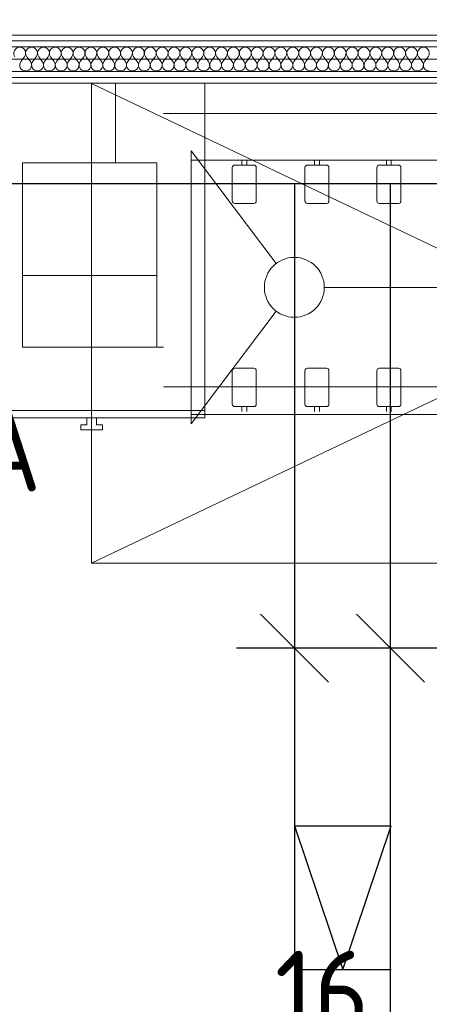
# Model space of a CAD drawing. Header units: millimetres. Extents: x -39149 to 267781, y -2340 to 58540.
# Tile 149 of 244: x 39111 to 39966, y 8228 to 10282. Entities that reach past the tile are written whole.
import ezdxf
from ezdxf.enums import TextEntityAlignment as Align

# ---------------------------------------------------------------- set-up
doc = ezdxf.new("R2010")
doc.units = ezdxf.units.MM
doc.header["$LTSCALE"] = 100
doc.header["$MEASUREMENT"] = 0
doc.linetypes.add('B0701', pattern=[46.823999, 31.199999, -15.624])
for name, color, linetype in [('22 C Binnenwanden', 7, 'Continuous'), ('22 C Binnenwanden Doorsnede-arcering', 7, 'Continuous'), ('22 C Binnenwanden Laagscheidingslijnen', 7, 'Continuous'), ('45 Plafond', 7, 'Continuous'), ('73 Keuken', 7, 'Continuous'), ('EL6131--_KG', 3, 'Continuous'), ('EL6222--_KRACHT_230', 3, 'Continuous'), ('EL6311--_LICHT_BINNEN', 3, 'Continuous'), ('EM6131--bestaand', 7, 'Continuous')]:
    doc.layers.add(name, color=color, linetype=linetype)
doc.styles.add('BURO-018', font='isocp.shx', dxfattribs={"height": 180})

# ---------------------------------------------------------------- blocks, each defined once
blk = doc.blocks.new('Slab_119_7', base_point=(34211.5, 612.1))
at = {"layer": '45 Plafond', "color": 8, "linetype": 'Continuous', "lineweight": 0}
blk.add_lwpolyline([(34211.5, 612.1, 0.066229), (50336.5, 5152.1), (50336.5, 11626.8), (48610, 11626.8), (48610, 11625), (43211.5, 11625), (43211.5, 5466.1), (41411.5, 5466.1), (41411.5, 10199.6), (34211.5, 10199.6)], format="xyb", close=True, dxfattribs=at)
blk = doc.blocks.new('Slab_152_7', base_point=(61.5, 11625))
at = {"layer": '45 Plafond', "color": 8, "linetype": 'Continuous', "lineweight": 0}
blk.add_lwpolyline([(61.5, 11625), (7161.5, 11625), (7161.5, 7850), (18261.5, 7850), (18261.5, 10250), (18050.2, 10250), (18050.2, 11625), (35849.9, 11625), (35849.9, 11400), (36099.9, 11400), (36099.9, 12175), (39053.2, 12175), (39053.2, 11445), (43211.5, 11445), (43211.5, 10132), (43211.5, 5466.1), (41411.5, 5466.1), (41411.5, 10199.6), (34211.5, 10199.6), (34211.5, 612.1, -0.138201), (61.5, 5162.9)], format="xyb", close=True, dxfattribs=at)
blk = doc.blocks.new('*X955')
at = {"layer": '22 C Binnenwanden Doorsnede-arcering', "color": 8, "linetype": 'Continuous', "lineweight": 0}
for p, q in [((39121.3, 10204.6), (39113.9, 10194.7)), ((39126.3, 10204.6), (39133.7, 10194.7)), ((39146.1, 10204.6), (39138.7, 10194.7)), ((39151, 10204.6), (39158.5, 10194.7)), ((39170.9, 10204.6), (39163.4, 10194.7)), ((39175.8, 10204.6), (39183.2, 10194.7)), ((39195.6, 10204.6), (39188.2, 10194.7)), ((39200.6, 10204.6), (39208, 10194.7)), ((39220.4, 10204.6), (39213, 10194.7)), ((39225.3, 10204.6), (39232.8, 10194.7)), ((39245.1, 10204.6), (39237.7, 10194.7)), ((39250.1, 10204.6), (39257.5, 10194.7)), ((39269.9, 10204.6), (39262.5, 10194.7)), ((39274.9, 10204.6), (39282.3, 10194.7)), ((39294.7, 10204.6), (39287.2, 10194.7)), ((39299.6, 10204.6), (39307, 10194.7)), ((39319.4, 10204.6), (39312, 10194.7)), ((39324.4, 10204.6), (39331.8, 10194.7)), ((39344.2, 10204.6), (39336.8, 10194.7)), ((39349.1, 10204.6), (39356.6, 10194.7)), ((39369, 10204.6), (39361.5, 10194.7)), ((39373.9, 10204.6), (39381.3, 10194.7)), ((39393.7, 10204.6), (39386.3, 10194.7)), ((39398.7, 10204.6), (39406.1, 10194.7)), ((39418.5, 10204.6), (39411, 10194.7)), ((39423.4, 10204.6), (39430.9, 10194.7)), ((39443.2, 10204.6), (39435.8, 10194.7)), ((39448.2, 10204.6), (39455.6, 10194.7)), ((39468, 10204.6), (39460.6, 10194.7)), ((39473, 10204.6), (39480.4, 10194.7)), ((39492.8, 10204.6), (39485.3, 10194.7)), ((39497.7, 10204.6), (39505.1, 10194.7)), ((39517.5, 10204.6), (39510.1, 10194.7)), ((39522.5, 10204.6), (39529.9, 10194.7)), ((39542.3, 10204.6), (39534.9, 10194.7)), ((39547.2, 10204.6), (39554.7, 10194.7)), ((39567, 10204.6), (39559.6, 10194.7)), ((39572, 10204.6), (39579.4, 10194.7)), ((39591.8, 10204.6), (39584.4, 10194.7)), ((39596.8, 10204.6), (39604.2, 10194.7)), ((39616.6, 10204.6), (39609.1, 10194.7)), ((39621.5, 10204.6), (39629, 10194.7)), ((39641.3, 10204.6), (39633.9, 10194.7)), ((39646.3, 10204.6), (39653.7, 10194.7)), ((39666.1, 10204.6), (39658.7, 10194.7)), ((39671, 10204.6), (39678.5, 10194.7)), ((39690.9, 10204.6), (39683.4, 10194.7)), ((39695.8, 10204.6), (39703.2, 10194.7)), ((39715.6, 10204.6), (39708.2, 10194.7)), ((39720.6, 10204.6), (39728, 10194.7)), ((39740.4, 10204.6), (39733, 10194.7)), ((39745.3, 10204.6), (39752.8, 10194.7)), ((39765.1, 10204.6), (39757.7, 10194.7)), ((39770.1, 10204.6), (39777.5, 10194.7)), ((39789.9, 10204.6), (39782.5, 10194.7)), ((39794.9, 10204.6), (39802.3, 10194.7)), ((39814.7, 10204.6), (39807.2, 10194.7)), ((39819.6, 10204.6), (39827, 10194.7)), ((39839.4, 10204.6), (39832, 10194.7)), ((39844.4, 10204.6), (39851.8, 10194.7)), ((39864.2, 10204.6), (39856.8, 10194.7)), ((39869.1, 10204.6), (39876.6, 10194.7)), ((39889, 10204.6), (39881.5, 10194.7)), ((39893.9, 10204.6), (39901.3, 10194.7)), ((39913.7, 10204.6), (39906.3, 10194.7)), ((39918.7, 10204.6), (39926.1, 10194.7)), ((39938.5, 10204.6), (39931, 10194.7)), ((39943.4, 10204.6), (39950.9, 10194.7)), ((39963.2, 10204.6), (39955.8, 10194.7))]:
    blk.add_line(p, q, dxfattribs=at)
for centre, start, end in [((39111.4, 10212), 323.1301, 216.8699), ((39136.2, 10212), 323.1301, 216.8699), ((39161, 10212), 323.1301, 216.8699), ((39185.7, 10212), 323.1301, 216.8699), ((39210.5, 10212), 323.1301, 216.8699), ((39235.2, 10212), 323.1301, 216.8699), ((39260, 10212), 323.1301, 216.8699), ((39284.8, 10212), 323.1301, 216.8699), ((39309.5, 10212), 323.1301, 216.8699), ((39334.3, 10212), 323.1301, 216.8699), ((39359, 10212), 323.1301, 216.8699), ((39383.8, 10212), 323.1301, 216.8699), ((39408.6, 10212), 323.1301, 216.8699), ((39433.3, 10212), 323.1301, 216.8699), ((39458.1, 10212), 323.1301, 216.8699), ((39482.9, 10212), 323.1301, 216.8699), ((39507.6, 10212), 323.1301, 216.8699), ((39532.4, 10212), 323.1301, 216.8699), ((39557.1, 10212), 323.1301, 216.8699), ((39581.9, 10212), 323.1301, 216.8699), ((39606.7, 10212), 323.1301, 216.8699), ((39631.4, 10212), 323.1301, 216.8699), ((39656.2, 10212), 323.1301, 216.8699), ((39681, 10212), 323.1301, 216.8699), ((39705.7, 10212), 323.1301, 216.8699), ((39730.5, 10212), 323.1301, 216.8699), ((39755.2, 10212), 323.1301, 216.8699), ((39780, 10212), 323.1301, 216.8699), ((39804.8, 10212), 323.1301, 216.8699), ((39829.5, 10212), 323.1301, 216.8699), ((39854.3, 10212), 323.1301, 216.8699), ((39879, 10212), 323.1301, 216.8699), ((39903.8, 10212), 323.1301, 216.8699), ((39928.6, 10212), 323.1301, 216.8699), ((39953.3, 10212), 323.1301, 216.8699), ((39123.8, 10187.3), 143.1301, 270), ((39123.8, 10187.3), 270, 36.8699), ((39148.6, 10187.3), 143.1301, 270), ((39148.6, 10187.3), 270, 36.8699), ((39173.3, 10187.3), 143.1301, 270), ((39173.3, 10187.3), 270, 36.8699), ((39198.1, 10187.3), 143.1301, 270), ((39198.1, 10187.3), 270, 36.8699), ((39222.9, 10187.3), 143.1301, 270), ((39222.9, 10187.3), 270, 36.8699), ((39247.6, 10187.3), 143.1301, 270), ((39247.6, 10187.3), 270, 36.8699), ((39272.4, 10187.3), 143.1301, 270), ((39272.4, 10187.3), 270, 36.8699), ((39297.1, 10187.3), 143.1301, 270), ((39297.1, 10187.3), 270, 36.8699), ((39321.9, 10187.3), 143.1301, 270), ((39321.9, 10187.3), 270, 36.8699), ((39346.7, 10187.3), 143.1301, 270), ((39346.7, 10187.3), 270, 36.8699), ((39371.4, 10187.3), 143.1301, 270), ((39371.4, 10187.3), 270, 36.8699), ((39396.2, 10187.3), 143.1301, 270), ((39396.2, 10187.3), 270, 36.8699), ((39421, 10187.3), 143.1301, 270), ((39421, 10187.3), 270, 36.8699), ((39445.7, 10187.3), 143.1301, 270), ((39445.7, 10187.3), 270, 36.8699), ((39470.5, 10187.3), 143.1301, 270), ((39470.5, 10187.3), 270, 36.8699), ((39495.2, 10187.3), 143.1301, 270), ((39495.2, 10187.3), 270, 36.8699), ((39520, 10187.3), 143.1301, 270), ((39520, 10187.3), 270, 36.8699), ((39544.8, 10187.3), 143.1301, 270), ((39544.8, 10187.3), 270, 36.8699), ((39569.5, 10187.3), 143.1301, 270), ((39569.5, 10187.3), 270, 36.8699), ((39594.3, 10187.3), 143.1301, 270), ((39594.3, 10187.3), 270, 36.8699), ((39619, 10187.3), 143.1301, 270), ((39619, 10187.3), 270, 36.8699), ((39643.8, 10187.3), 143.1301, 270), ((39643.8, 10187.3), 270, 36.8699), ((39668.6, 10187.3), 143.1301, 270), ((39668.6, 10187.3), 270, 36.8699), ((39693.3, 10187.3), 143.1301, 270), ((39693.3, 10187.3), 270, 36.8699), ((39718.1, 10187.3), 143.1301, 270), ((39718.1, 10187.3), 270, 36.8699), ((39742.9, 10187.3), 143.1301, 270), ((39742.9, 10187.3), 270, 36.8699), ((39767.6, 10187.3), 143.1301, 270), ((39767.6, 10187.3), 270, 36.8699), ((39792.4, 10187.3), 143.1301, 270), ((39792.4, 10187.3), 270, 36.8699), ((39817.1, 10187.3), 143.1301, 270), ((39817.1, 10187.3), 270, 36.8699), ((39841.9, 10187.3), 143.1301, 270), ((39841.9, 10187.3), 270, 36.8699), ((39866.7, 10187.3), 143.1301, 270), ((39866.7, 10187.3), 270, 36.8699), ((39891.4, 10187.3), 143.1301, 270), ((39891.4, 10187.3), 270, 36.8699), ((39916.2, 10187.3), 143.1301, 270), ((39916.2, 10187.3), 270, 36.8699), ((39941, 10187.3), 143.1301, 270), ((39941, 10187.3), 270, 36.8699), ((39965.7, 10187.3), 143.1301, 270)]:
    blk.add_arc(centre, 12.4, start, end, dxfattribs=at)
blk = doc.blocks.new('Wall_359_7', base_point=(34211.5, 10199.6))
at = {"layer": '22 C Binnenwanden', "color": 8, "linetype": 'Continuous', "lineweight": 0}
for p, q in [((41449.5, 10249.6), (34161.5, 10249.6)), ((34261.5, 10149.6), (41361.5, 10149.6))]:
    blk.add_line(p, q, dxfattribs=at)
at = {"layer": '22 C Binnenwanden Laagscheidingslijnen', "color": 8, "linetype": 'Continuous', "lineweight": 0}
for p, q in [((41437.5, 10237.6), (34173.5, 10237.6)), ((41385.5, 10225.6), (34185.5, 10225.6)), ((34237.5, 10173.6), (41385.5, 10173.6)), ((34249.5, 10161.6), (41373.5, 10161.6))]:
    blk.add_line(p, q, dxfattribs=at)
at = {"layer": '22 C Binnenwanden', "color": 1, "lineweight": 0}
blk.add_blockref('*X955', (0, 0), dxfattribs=at)
blk = doc.blocks.new('E00120')
at = {"color": 0, "linetype": 'Continuous'}
for p, q in [((-2.5, 2.5), (2.5, 2.5)), ((-2.5, -2.5), (-2.5, 2.5)), ((2.5, 2.5), (2.5, -2.5)), ((2.5, -2.5), (-2.5, -2.5))]:
    blk.add_line(p, q, dxfattribs=at)
at = {"color": 0, "linetype": 'Continuous', "style": 'BURO-018'}
for tag, p in [('PANEL', (0, 8)), ('CIRCUIT', (0, 5)), ('SUBCIRCUIT', (4.5, 5)), ('LIGHTFIXTURECODE', (0, 0)), ('SWITCHCODE', (4.5, -4.5))]:
    blk.add_attdef(tag, text='', height=1.8, dxfattribs=at).set_placement(p, align=Align.MIDDLE)
blk = doc.blocks.new('111304')
at = {"color": 0, "linetype": 'Continuous'}
for p, q in [((-1.5, 4.5), (1.5, 4.5)), ((0, 1), (0, 4.5))]:
    blk.add_line(p, q, dxfattribs=at)
blk.add_arc((0, 6), 1.5, 180, 0, dxfattribs=at)
at = {"color": 0, "linetype": 'Continuous', "style": 'BURO-018'}
for tag, p in [('PANEL', (0, 11.5)), ('CIRCUIT', (0, 8.5)), ('SUBCIRCUIT', (4.5, 8.5))]:
    blk.add_attdef(tag, text='', height=1.8, dxfattribs=at).set_placement(p, align=Align.MIDDLE)
at = {"color": 0, "linetype": 'Continuous', "style": 'BURO-018', "flags": 1}
for tag, p in [('POWERCODE', (13, 8.5)), ('ARTICLECODE', (0, 0))]:
    blk.add_attdef(tag, text='', height=1.8, dxfattribs=at).set_placement(p, align=Align.MIDDLE)

msp = doc.modelspace()

# ---------------------------------------------------------------- linework, layer by layer
at = {"layer": '73 Keuken', "color": 8, "linetype": 'B0701', "lineweight": 0}
for p, q in [((39261.4, 10148.6), (39261.4, 9148.6)), ((41361.5, 9148.6), (39261.4, 10148.6)), ((41361.5, 10148.6), (39261.4, 9148.6)), ((39261.4, 9148.6), (41447.3, 9148.6))]:
    msp.add_line(p, q, dxfattribs=at)
at = {"layer": '73 Keuken', "color": 8, "linetype": 'Continuous', "lineweight": 0}
for p, q in [((39311.4, 9983.6), (39311.4, 10148.6)), ((39497.3, 9451.6), (39497.3, 10148.6)), ((41211.4, 10086.1), (39411.4, 10086.1)), ((39469.1, 10008.6), (39469.1, 9438.6)), ((39469.1, 10008.6), (39646.5, 9773.5)), ((39397.3, 9983.6), (39117.3, 9983.6)), ((39117.3, 9748.6), (39117.3, 9983.6)), ((39397.3, 9983.6), (39397.3, 9748.6)), ((41269.1, 9988.6), (39469.1, 9988.6)), ((39574.9, 9978.6), (39574.9, 9988.6)), ((39584.9, 9988.6), (39584.9, 9978.6)), ((39726.4, 9978.6), (39726.4, 9988.6)), ((39736.4, 9988.6), (39736.4, 9978.6)), ((39876.4, 9978.6), (39876.4, 9988.6)), ((39886.4, 9988.6), (39886.4, 9978.6)), ((39554.9, 9903.6), (39554.9, 9973.6)), ((39559.9, 9978.6), (39599.9, 9978.6)), ((39604.9, 9973.6), (39604.9, 9903.6)), ((39706.4, 9903.6), (39706.4, 9973.6)), ((39711.4, 9978.6), (39751.4, 9978.6)), ((39756.4, 9973.6), (39756.4, 9903.6)), ((39856.4, 9903.6), (39856.4, 9973.6)), ((39861.4, 9978.6), (39901.4, 9978.6)), ((39906.4, 9973.6), (39906.4, 9903.6)), ((39599.9, 9898.6), (39559.9, 9898.6)), ((39751.4, 9898.6), (39711.4, 9898.6)), ((39901.4, 9898.6), (39861.4, 9898.6)), ((39117.3, 9748.6), (39117.3, 9598.6)), ((39397.3, 9748.6), (39117.3, 9748.6)), ((39397.3, 9598.6), (39397.3, 9748.6)), ((39746.6, 9723.6), (41264.7, 9723.6)), ((39469.1, 9438.6), (39646.5, 9673.7)), ((39117.3, 9598.6), (39397.3, 9598.6)), ((39311.4, 9598.6), (39411.4, 9598.6)), ((39599.9, 9554.9), (39559.9, 9554.9)), ((39751.4, 9554.9), (39711.4, 9554.9)), ((39901.4, 9554.9), (39861.4, 9554.9)), ((39554.9, 9549.9), (39554.9, 9479.9)), ((39604.9, 9479.9), (39604.9, 9549.9)), ((39706.4, 9549.9), (39706.4, 9479.9)), ((39756.4, 9479.9), (39756.4, 9549.9)), ((39856.4, 9549.9), (39856.4, 9479.9)), ((39906.4, 9479.9), (39906.4, 9549.9)), ((39411.4, 9516.1), (41211.4, 9516.1)), ((39559.9, 9474.9), (39599.9, 9474.9)), ((39574.9, 9474.9), (39574.9, 9464.9)), ((39584.9, 9464.9), (39584.9, 9474.9)), ((39711.4, 9474.9), (39751.4, 9474.9)), ((39726.4, 9474.9), (39726.4, 9464.9)), ((39736.4, 9464.9), (39736.4, 9474.9)), ((39861.4, 9474.9), (39901.4, 9474.9)), ((39876.4, 9474.9), (39876.4, 9464.9)), ((39886.4, 9464.9), (39886.4, 9474.9)), ((37978.3, 9451.6), (39497.3, 9451.6)), ((37998.3, 9466.6), (39497.3, 9466.6)), ((39497.3, 9451.6), (37998.3, 9451.6)), ((39251.4, 9451.6), (39251.4, 9436.6)), ((39271.4, 9436.6), (39271.4, 9451.6)), ((39469.1, 9458.6), (41269.1, 9458.6)), ((39497.3, 9466.6), (39497.3, 9451.6)), ((39251.4, 9436.6), (39238.9, 9436.6)), ((39238.9, 9436.6), (39238.9, 9426.6)), ((39283.9, 9436.6), (39271.4, 9436.6)), ((39283.9, 9426.6), (39283.9, 9436.6)), ((39238.9, 9426.6), (39283.9, 9426.6))]:
    msp.add_line(p, q, dxfattribs=at)
msp.add_circle((39684.2, 9723.6), 62.5, dxfattribs=at)
for centre, start, end in [((39559.9, 9973.6), 90, 180), ((39599.9, 9973.6), 0, 90), ((39711.4, 9973.6), 90, 180), ((39751.4, 9973.6), 0, 90), ((39861.4, 9973.6), 90, 180), ((39901.4, 9973.6), 0, 90), ((39559.9, 9903.6), 180, 270), ((39599.9, 9903.6), 270, 0), ((39711.4, 9903.6), 180, 270), ((39751.4, 9903.6), 270, 0), ((39861.4, 9903.6), 180, 270), ((39901.4, 9903.6), 270, 0), ((39559.9, 9549.9), 90, 180), ((39599.9, 9549.9), 0, 90), ((39711.4, 9549.9), 90, 180), ((39751.4, 9549.9), 0, 90), ((39861.4, 9549.9), 90, 180), ((39901.4, 9549.9), 0, 90), ((39559.9, 9479.9), 180, 270), ((39599.9, 9479.9), 270, 0), ((39711.4, 9479.9), 180, 270), ((39751.4, 9479.9), 270, 0), ((39861.4, 9479.9), 180, 270), ((39901.4, 9479.9), 270, 0)]:
    msp.add_arc(centre, 5, start, end, dxfattribs=at)
at = {"layer": 'EL6131--_KG', "linetype": 'Continuous'}
for p, q in [((30496.5, 9940.4), (43086.5, 9940.4)), ((39684.7, 8600.4), (39886.5, 8600.4)), ((39684.7, 8600.4), (39785.6, 8300.4)), ((39785.6, 8300.4), (39886.5, 8600.4)), ((39684.7, 8300.4), (39886.5, 8300.4))]:
    msp.add_line(p, q, dxfattribs=at)
at = {"layer": 'EL6131--_KG'}
for p, q in [((39684.7, 9940.4), (39684.7, 1887.9)), ((39884.7, 1935.7), (39884.7, 9940.4))]:
    msp.add_line(p, q, dxfattribs=at)
at = {"layer": 'EM6131--bestaand'}
for p, q in [((39614, 9041.6), (39755.4, 8900.2)), ((39814, 9041.6), (39955.4, 8900.2)), ((40334.2, 8970.9), (39563.4, 8970.9))]:
    msp.add_line(p, q, dxfattribs=at)

# ---------------------------------------------------------------- block references
at = {"layer": '22 C Binnenwanden', "color": 1, "lineweight": 0}
msp.add_blockref('Wall_359_7', (34211.5, 10199.6), dxfattribs=at)
at = {"layer": '45 Plafond', "color": 252, "linetype": 'Continuous', "lineweight": 0}
for name, p in [('Slab_152_7', (61.5, 11625)), ('Slab_119_7', (34211.5, 612.1))]:
    msp.add_blockref(name, p, dxfattribs=at)
at = {"layer": 'EL6222--_KRACHT_230', "linetype": 'Continuous'}
ref = msp.add_blockref('111304', (39779.3, 7449.7), dxfattribs=dict(at, xscale=100, yscale=100, zscale=100))
ref.add_attrib('CIRCUIT', '16', dxfattribs={"layer": '0', "color": 3, "linetype": 'ByBlock', "height": 180, "style": 'BURO-018'}).set_placement((39742.7, 8249.7), align=Align.MIDDLE)
ref.add_attrib('SUBCIRCUIT', 'E51.12', dxfattribs={"layer": '0', "color": 3, "linetype": 'ByBlock', "height": 180, "style": 'BURO-018'}).set_placement((40210.3, 7869.5), align=Align.MIDDLE)
at = {"layer": 'EL6311--_LICHT_BINNEN', "linetype": 'Continuous'}
ref = msp.add_blockref('E00120', (38676.7, 8988), dxfattribs=dict(at, xscale=100, yscale=100, zscale=100))
ref.add_attrib('CIRCUIT', '3A', dxfattribs={"layer": '0', "color": 3, "linetype": 'ByBlock', "height": 180, "style": 'BURO-018'}).set_placement((39026.7, 9388), align=Align.MIDDLE)
ref.add_attrib('LIGHTFIXTURECODE', 'GX1', dxfattribs={"layer": '0', "color": 3, "linetype": 'ByBlock', "height": 180, "style": 'BURO-018'}).set_placement((38676.7, 8988), align=Align.MIDDLE)
ref.add_attrib('SWITCHCODE', 'a', dxfattribs={"layer": '0', "color": 3, "linetype": 'ByBlock', "height": 180, "style": 'BURO-018'}).set_placement((39026.7, 8588), align=Align.MIDDLE)

doc.saveas('drawing.dxf')
